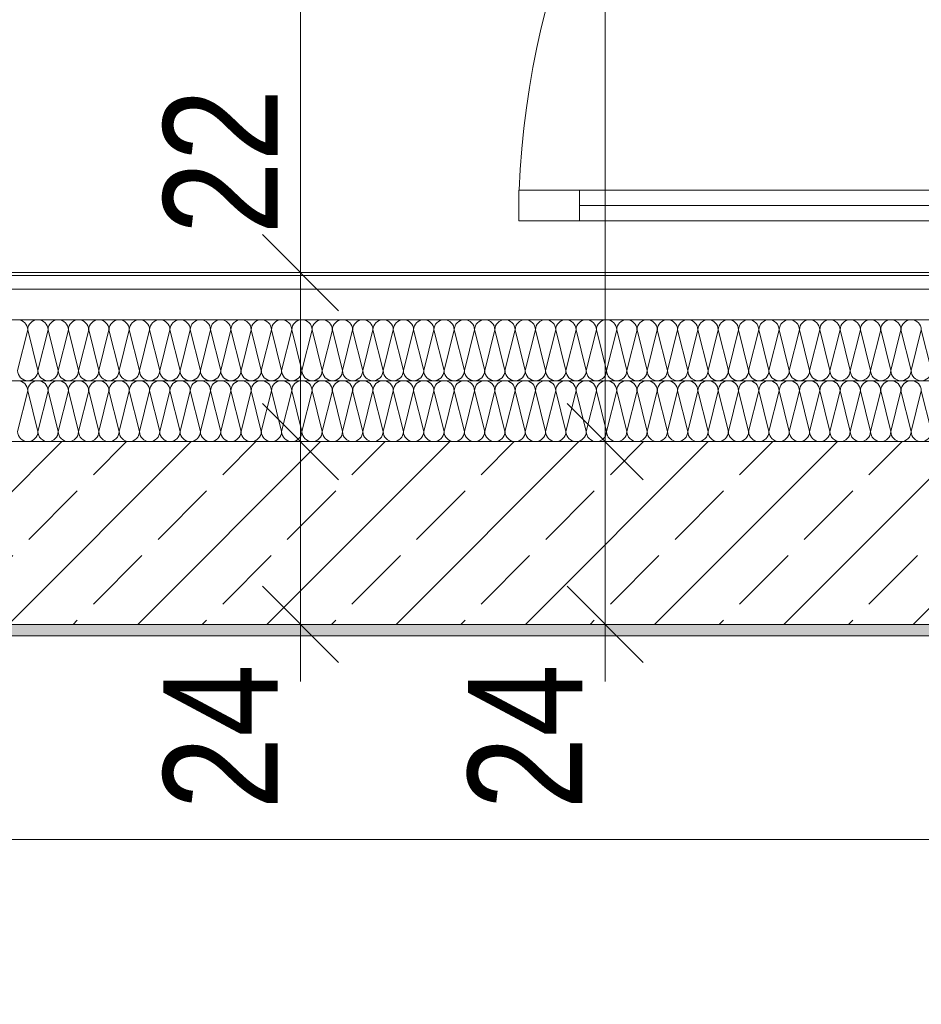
# Model space of a CAD drawing. Header units: metres. Extents: x -89 to 754, y -195 to 69.
# Tile 125 of 256: x 2.58 to 3.76, y 13.26 to 14.56. Entities that reach past the tile are written whole.
import ezdxf

# ---------------------------------------------------------------- set-up
doc = ezdxf.new("R2010")
doc.units = ezdxf.units.M
doc.header["$MEASUREMENT"] = 0
for name, color, linetype in [('95 Ausführungsplanung Bemaßung', 7, 'Continuous'), ('Neubau_10 Wand außen', 7, 'Continuous'), ('Neubau_95 Ausführungsplanung Bemaßung', 7, 'Continuous')]:
    doc.layers.add(name, color=color, linetype=linetype)
doc.styles.add('ERSTELLTER_STIL_3', font='ARIALN.TTF')
doc.dimstyles.new('ERSTELLTER_STIL__4', dxfattribs={"dimtxt": 0.15, "dimasz": 0.095143, "dimexe": 0.18, "dimexo": 0.0625, "dimgap": 0, "dimtad": 1, "dimzin": 0, "dimdsep": 46, "dimtxsty": 'ERSTELLTER_STIL_3', "dimblk": 'ARROWHEAD_6', "dimblk1": 'ARROWHEAD_6', "dimblk2": 'ARROWHEAD_6', "dimcen": 0.09, "dimse1": 1, "dimse2": 1, "dimclrd": 7, "dimclre": 7, "dimclrt": 7, "dimazin": 0, "dimtfac": 1, "dimtdec": 4, "dimtmove": 0, "dimatfit": 3, "dimfxl": 1, "dimtolj": 1, "dimtzin": 0, "dimarcsym": 0})
doc.dimstyles.new('ERSTELLTER_STIL__5', dxfattribs={"dimtxt": 0.15, "dimasz": 0.095143, "dimexe": 0.18, "dimexo": 0.0625, "dimgap": 0, "dimtad": 1, "dimtih": 1, "dimtoh": 1, "dimzin": 0, "dimdsep": 46, "dimtxsty": 'ERSTELLTER_STIL_3', "dimblk": 'ARROWHEAD_6', "dimblk1": 'ARROWHEAD_6', "dimblk2": 'ARROWHEAD_6', "dimcen": 0.09, "dimse1": 1, "dimse2": 1, "dimclrd": 7, "dimclre": 7, "dimclrt": 7, "dimazin": 0, "dimtfac": 1, "dimtdec": 4, "dimtmove": 0, "dimatfit": 3, "dimfxl": 1, "dimtolj": 1, "dimtzin": 0, "dimarcsym": 0})
doc.dimstyles.new('ERSTELLTER_STIL__6', dxfattribs={"dimtxt": 0.15, "dimasz": 0.095143, "dimexe": 0.18, "dimexo": 0.0625, "dimgap": 0, "dimtad": 1, "dimzin": 0, "dimdsep": 46, "dimtxsty": 'ERSTELLTER_STIL_3', "dimblk": 'ARROWHEAD_6', "dimblk1": 'ARROWHEAD_6', "dimblk2": 'ARROWHEAD_6', "dimcen": 0.09, "dimse1": 1, "dimse2": 1, "dimclrd": 7, "dimclre": 7, "dimclrt": 7, "dimazin": 0, "dimtfac": 1, "dimtdec": 4, "dimtmove": 2, "dimatfit": 3, "dimfxl": 1, "dimtolj": 1, "dimtzin": 0, "dimarcsym": 0})
doc.dimstyles.new('ERSTELLTER_STIL__8', dxfattribs={"dimtxt": 0.125, "dimasz": 0.091787, "dimexe": 0.18, "dimexo": 0.04, "dimgap": 0, "dimtad": 1, "dimtih": 1, "dimtoh": 1, "dimzin": 0, "dimdsep": 46, "dimtxsty": 'ERSTELLTER_STIL_3', "dimblk": 'ARROWHEAD_5', "dimblk1": 'ARROWHEAD_5', "dimblk2": 'ARROWHEAD_5', "dimcen": 0.09, "dimclrd": 7, "dimclre": 7, "dimclrt": 7, "dimazin": 0, "dimtfac": 1, "dimtdec": 4, "dimtmove": 2, "dimatfit": 3, "dimfxl": 1, "dimtolj": 1, "dimtzin": 0, "dimarcsym": 0})
doc.dimstyles.new('ERSTELLTER_STIL__9', dxfattribs={"dimtxt": 0.15, "dimasz": 0.095143, "dimexe": 0.18, "dimexo": 0.0625, "dimgap": 0, "dimtad": 1, "dimtih": 1, "dimtoh": 1, "dimzin": 0, "dimdsep": 46, "dimtxsty": 'ERSTELLTER_STIL_3', "dimblk": 'ARROWHEAD_6', "dimblk1": 'ARROWHEAD_6', "dimblk2": 'ARROWHEAD_6', "dimcen": 0.09, "dimse1": 1, "dimse2": 1, "dimclrd": 7, "dimclre": 7, "dimclrt": 7, "dimazin": 0, "dimtfac": 1, "dimtdec": 4, "dimtmove": 2, "dimatfit": 3, "dimfxl": 1, "dimtolj": 1, "dimtzin": 0, "dimarcsym": 0})

# ---------------------------------------------------------------- blocks, each defined once
blk = doc.blocks.new('*X113')
at = {"layer": 'Neubau_10 Wand außen', "color": 8, "linetype": 'Continuous', "lineweight": 9}
for p, q in [((2.5867, 14.1486), (2.5733, 14.0952)), ((2.5867, 14.1486), (2.6, 14.0952)), ((2.6133, 14.1486), (2.6, 14.0952)), ((2.6133, 14.1486), (2.6267, 14.0952)), ((2.64, 14.1486), (2.6267, 14.0952)), ((2.64, 14.1486), (2.6533, 14.0952)), ((2.6667, 14.1486), (2.6533, 14.0952)), ((2.6667, 14.1486), (2.68, 14.0952)), ((2.6933, 14.1486), (2.68, 14.0952)), ((2.6933, 14.1486), (2.7067, 14.0952)), ((2.72, 14.1486), (2.7067, 14.0952)), ((2.72, 14.1486), (2.7333, 14.0952)), ((2.7467, 14.1486), (2.7333, 14.0952)), ((2.7467, 14.1486), (2.76, 14.0952)), ((2.7733, 14.1486), (2.76, 14.0952)), ((2.7733, 14.1486), (2.7867, 14.0952)), ((2.8, 14.1486), (2.7867, 14.0952)), ((2.8, 14.1486), (2.8133, 14.0952)), ((2.8267, 14.1486), (2.8133, 14.0952)), ((2.8267, 14.1486), (2.84, 14.0952)), ((2.8533, 14.1486), (2.84, 14.0952)), ((2.8533, 14.1486), (2.8667, 14.0952)), ((2.88, 14.1486), (2.8667, 14.0952)), ((2.88, 14.1486), (2.8933, 14.0952)), ((2.9067, 14.1486), (2.8933, 14.0952)), ((2.9067, 14.1486), (2.92, 14.0952)), ((2.9333, 14.1486), (2.92, 14.0952)), ((2.9333, 14.1486), (2.9467, 14.0952)), ((2.96, 14.1486), (2.9467, 14.0952)), ((2.96, 14.1486), (2.9733, 14.0952)), ((2.9867, 14.1486), (2.9733, 14.0952)), ((2.9867, 14.1486), (3, 14.0952)), ((3.0133, 14.1486), (3, 14.0952)), ((3.0133, 14.1486), (3.0267, 14.0952)), ((3.04, 14.1486), (3.0267, 14.0952)), ((3.04, 14.1486), (3.0533, 14.0952)), ((3.0667, 14.1486), (3.0533, 14.0952)), ((3.0667, 14.1486), (3.08, 14.0952)), ((3.0933, 14.1486), (3.08, 14.0952)), ((3.0933, 14.1486), (3.1067, 14.0952)), ((3.12, 14.1486), (3.1067, 14.0952)), ((3.12, 14.1486), (3.1333, 14.0952)), ((3.1467, 14.1486), (3.1333, 14.0952)), ((3.1467, 14.1486), (3.16, 14.0952)), ((3.1733, 14.1486), (3.16, 14.0952)), ((3.1733, 14.1486), (3.1867, 14.0952)), ((3.2, 14.1486), (3.1867, 14.0952)), ((3.2, 14.1486), (3.2133, 14.0952)), ((3.2267, 14.1486), (3.2133, 14.0952)), ((3.2267, 14.1486), (3.24, 14.0952)), ((3.2533, 14.1486), (3.24, 14.0952)), ((3.2533, 14.1486), (3.2667, 14.0952)), ((3.28, 14.1486), (3.2667, 14.0952)), ((3.28, 14.1486), (3.2933, 14.0952)), ((3.3067, 14.1486), (3.2933, 14.0952)), ((3.3067, 14.1486), (3.32, 14.0952)), ((3.3333, 14.1486), (3.32, 14.0952)), ((3.3333, 14.1486), (3.3467, 14.0952)), ((3.36, 14.1486), (3.3467, 14.0952)), ((3.36, 14.1486), (3.3733, 14.0952)), ((3.3867, 14.1486), (3.3733, 14.0952)), ((3.3867, 14.1486), (3.4, 14.0952)), ((3.4133, 14.1486), (3.4, 14.0952)), ((3.4133, 14.1486), (3.4267, 14.0952)), ((3.44, 14.1486), (3.4267, 14.0952)), ((3.44, 14.1486), (3.4533, 14.0952)), ((3.4667, 14.1486), (3.4533, 14.0952)), ((3.4667, 14.1486), (3.48, 14.0952)), ((3.4933, 14.1486), (3.48, 14.0952)), ((3.4933, 14.1486), (3.5067, 14.0952)), ((3.52, 14.1486), (3.5067, 14.0952)), ((3.52, 14.1486), (3.5333, 14.0952)), ((3.5467, 14.1486), (3.5333, 14.0952)), ((3.5467, 14.1486), (3.56, 14.0952)), ((3.5733, 14.1486), (3.56, 14.0952)), ((3.5733, 14.1486), (3.5867, 14.0952)), ((3.6, 14.1486), (3.5867, 14.0952)), ((3.6, 14.1486), (3.6133, 14.0952)), ((3.6267, 14.1486), (3.6133, 14.0952)), ((3.6267, 14.1486), (3.64, 14.0952)), ((3.6533, 14.1486), (3.64, 14.0952)), ((3.6533, 14.1486), (3.6667, 14.0952)), ((3.68, 14.1486), (3.6667, 14.0952)), ((3.68, 14.1486), (3.6933, 14.0952)), ((3.7067, 14.1486), (3.6933, 14.0952)), ((3.7067, 14.1486), (3.72, 14.0952)), ((3.7333, 14.1486), (3.72, 14.0952)), ((3.7333, 14.1486), (3.7467, 14.0952)), ((3.76, 14.1486), (3.7467, 14.0952)), ((3.76, 14.1486), (3.7733, 14.0952))]:
    blk.add_line(p, q, dxfattribs=at)
for centre, start, end in [((2.5733, 14.1486), 0, 90), ((2.6, 14.1486), 90, 180), ((2.6, 14.1486), 0, 90), ((2.6267, 14.1486), 90, 180), ((2.6267, 14.1486), 0, 90), ((2.6533, 14.1486), 90, 180), ((2.6533, 14.1486), 0, 90), ((2.68, 14.1486), 90, 180), ((2.68, 14.1486), 0, 90), ((2.7067, 14.1486), 90, 180), ((2.7067, 14.1486), 0, 90), ((2.7333, 14.1486), 90, 180), ((2.7333, 14.1486), 0, 90), ((2.76, 14.1486), 90, 180), ((2.76, 14.1486), 0, 90), ((2.7867, 14.1486), 90, 180), ((2.7867, 14.1486), 0, 90), ((2.8133, 14.1486), 90, 180), ((2.8133, 14.1486), 0, 90), ((2.84, 14.1486), 90, 180), ((2.84, 14.1486), 0, 90), ((2.8667, 14.1486), 90, 180), ((2.8667, 14.1486), 0, 90), ((2.8933, 14.1486), 90, 180), ((2.8933, 14.1486), 0, 90), ((2.92, 14.1486), 90, 180), ((2.92, 14.1486), 0, 90), ((2.9467, 14.1486), 90, 180), ((2.9467, 14.1486), 0, 90), ((2.9733, 14.1486), 90, 180), ((2.9733, 14.1486), 0, 90), ((3, 14.1486), 90, 180), ((3, 14.1486), 0, 90), ((3.0267, 14.1486), 90, 180), ((3.0267, 14.1486), 0, 90), ((3.0533, 14.1486), 90, 180), ((3.0533, 14.1486), 0, 90), ((3.08, 14.1486), 90, 180), ((3.08, 14.1486), 0, 90), ((3.1067, 14.1486), 90, 180), ((3.1067, 14.1486), 0, 90), ((3.1333, 14.1486), 90, 180), ((3.1333, 14.1486), 0, 90), ((3.16, 14.1486), 90, 180), ((3.16, 14.1486), 0, 90), ((3.1867, 14.1486), 90, 180), ((3.1867, 14.1486), 0, 90), ((3.2133, 14.1486), 90, 180), ((3.2133, 14.1486), 0, 90), ((3.24, 14.1486), 90, 180), ((3.24, 14.1486), 0, 90), ((3.2667, 14.1486), 90, 180), ((3.2667, 14.1486), 0, 90), ((3.2933, 14.1486), 90, 180), ((3.2933, 14.1486), 0, 90), ((3.32, 14.1486), 90, 180), ((3.32, 14.1486), 0, 90), ((3.3467, 14.1486), 90, 180), ((3.3467, 14.1486), 0, 90), ((3.3733, 14.1486), 90, 180), ((3.3733, 14.1486), 0, 90), ((3.4, 14.1486), 90, 180), ((3.4, 14.1486), 0, 90), ((3.4267, 14.1486), 90, 180), ((3.4267, 14.1486), 0, 90), ((3.4533, 14.1486), 90, 180), ((3.4533, 14.1486), 0, 90), ((3.48, 14.1486), 90, 180), ((3.48, 14.1486), 0, 90), ((3.5067, 14.1486), 90, 180), ((3.5067, 14.1486), 0, 90), ((3.5333, 14.1486), 90, 180), ((3.5333, 14.1486), 0, 90), ((3.56, 14.1486), 90, 180), ((3.56, 14.1486), 0, 90), ((3.5867, 14.1486), 90, 180), ((3.5867, 14.1486), 0, 90), ((3.6133, 14.1486), 90, 180), ((3.6133, 14.1486), 0, 90), ((3.64, 14.1486), 90, 180), ((3.64, 14.1486), 0, 90), ((3.6667, 14.1486), 90, 180), ((3.6667, 14.1486), 0, 90), ((3.6933, 14.1486), 90, 180), ((3.6933, 14.1486), 0, 90), ((3.72, 14.1486), 90, 180), ((3.72, 14.1486), 0, 90), ((3.7467, 14.1486), 90, 180), ((3.7467, 14.1486), 0, 90), ((2.5867, 14.0952), 180, 270), ((2.5867, 14.0952), 270, 0), ((2.6133, 14.0952), 180, 270), ((2.6133, 14.0952), 270, 0), ((2.64, 14.0952), 180, 270), ((2.64, 14.0952), 270, 0), ((2.6667, 14.0952), 180, 270), ((2.6667, 14.0952), 270, 0), ((2.6933, 14.0952), 180, 270), ((2.6933, 14.0952), 270, 0), ((2.72, 14.0952), 180, 270), ((2.72, 14.0952), 270, 0), ((2.7467, 14.0952), 180, 270), ((2.7467, 14.0952), 270, 0), ((2.7733, 14.0952), 180, 270), ((2.7733, 14.0952), 270, 0), ((2.8, 14.0952), 180, 270), ((2.8, 14.0952), 270, 0), ((2.8267, 14.0952), 180, 270), ((2.8267, 14.0952), 270, 0), ((2.8533, 14.0952), 180, 270), ((2.8533, 14.0952), 270, 0), ((2.88, 14.0952), 180, 270), ((2.88, 14.0952), 270, 0), ((2.9067, 14.0952), 180, 270), ((2.9067, 14.0952), 270, 0), ((2.9333, 14.0952), 180, 270), ((2.9333, 14.0952), 270, 0), ((2.96, 14.0952), 180, 270), ((2.96, 14.0952), 270, 0), ((2.9867, 14.0952), 180, 270), ((2.9867, 14.0952), 270, 0), ((3.0133, 14.0952), 180, 270), ((3.0133, 14.0952), 270, 0), ((3.04, 14.0952), 180, 270), ((3.04, 14.0952), 270, 0), ((3.0667, 14.0952), 180, 270), ((3.0667, 14.0952), 270, 0), ((3.0933, 14.0952), 180, 270), ((3.0933, 14.0952), 270, 0), ((3.12, 14.0952), 180, 270), ((3.12, 14.0952), 270, 0), ((3.1467, 14.0952), 180, 270), ((3.1467, 14.0952), 270, 0), ((3.1733, 14.0952), 180, 270), ((3.1733, 14.0952), 270, 0), ((3.2, 14.0952), 180, 270), ((3.2, 14.0952), 270, 0), ((3.2267, 14.0952), 180, 270), ((3.2267, 14.0952), 270, 0), ((3.2533, 14.0952), 180, 270), ((3.2533, 14.0952), 270, 0), ((3.28, 14.0952), 180, 270), ((3.28, 14.0952), 270, 0), ((3.3067, 14.0952), 180, 270), ((3.3067, 14.0952), 270, 0), ((3.3333, 14.0952), 180, 270), ((3.3333, 14.0952), 270, 0), ((3.36, 14.0952), 180, 270), ((3.36, 14.0952), 270, 0), ((3.3867, 14.0952), 180, 270), ((3.3867, 14.0952), 270, 0), ((3.4133, 14.0952), 180, 270), ((3.4133, 14.0952), 270, 0), ((3.44, 14.0952), 180, 270), ((3.44, 14.0952), 270, 0), ((3.4667, 14.0952), 180, 270), ((3.4667, 14.0952), 270, 0), ((3.4933, 14.0952), 180, 270), ((3.4933, 14.0952), 270, 0), ((3.52, 14.0952), 180, 270), ((3.52, 14.0952), 270, 0), ((3.5467, 14.0952), 180, 270), ((3.5467, 14.0952), 270, 0), ((3.5733, 14.0952), 180, 270), ((3.5733, 14.0952), 270, 0), ((3.6, 14.0952), 180, 270), ((3.6, 14.0952), 270, 0), ((3.6267, 14.0952), 180, 270), ((3.6267, 14.0952), 270, 0), ((3.6533, 14.0952), 180, 270), ((3.6533, 14.0952), 270, 0), ((3.68, 14.0952), 180, 270), ((3.68, 14.0952), 270, 0), ((3.7067, 14.0952), 180, 270), ((3.7067, 14.0952), 270, 0), ((3.7333, 14.0952), 180, 270), ((3.7333, 14.0952), 270, 0), ((3.76, 14.0952), 180, 270), ((3.76, 14.0952), 270, 0)]:
    blk.add_arc(centre, 0.0133, start, end, dxfattribs=at)
blk = doc.blocks.new('*X114')
at = {"layer": 'Neubau_10 Wand außen', "color": 8, "linetype": 'Continuous', "lineweight": 9}
for p, q in [((2.5867, 14.0686), (2.5733, 14.0152)), ((2.5867, 14.0686), (2.6, 14.0152)), ((2.6133, 14.0686), (2.6, 14.0152)), ((2.6133, 14.0686), (2.6267, 14.0152)), ((2.64, 14.0686), (2.6267, 14.0152)), ((2.64, 14.0686), (2.6533, 14.0152)), ((2.6667, 14.0686), (2.6533, 14.0152)), ((2.6667, 14.0686), (2.68, 14.0152)), ((2.6933, 14.0686), (2.68, 14.0152)), ((2.6933, 14.0686), (2.7067, 14.0152)), ((2.72, 14.0686), (2.7067, 14.0152)), ((2.72, 14.0686), (2.7333, 14.0152)), ((2.7467, 14.0686), (2.7333, 14.0152)), ((2.7467, 14.0686), (2.76, 14.0152)), ((2.7733, 14.0686), (2.76, 14.0152)), ((2.7733, 14.0686), (2.7867, 14.0152)), ((2.8, 14.0686), (2.7867, 14.0152)), ((2.8, 14.0686), (2.8133, 14.0152)), ((2.8267, 14.0686), (2.8133, 14.0152)), ((2.8267, 14.0686), (2.84, 14.0152)), ((2.8533, 14.0686), (2.84, 14.0152)), ((2.8533, 14.0686), (2.8667, 14.0152)), ((2.88, 14.0686), (2.8667, 14.0152)), ((2.88, 14.0686), (2.8933, 14.0152)), ((2.9067, 14.0686), (2.8933, 14.0152)), ((2.9067, 14.0686), (2.92, 14.0152)), ((2.9333, 14.0686), (2.92, 14.0152)), ((2.9333, 14.0686), (2.9467, 14.0152)), ((2.96, 14.0686), (2.9467, 14.0152)), ((2.96, 14.0686), (2.9733, 14.0152)), ((2.9867, 14.0686), (2.9733, 14.0152)), ((2.9867, 14.0686), (3, 14.0152)), ((3.0133, 14.0686), (3, 14.0152)), ((3.0133, 14.0686), (3.0267, 14.0152)), ((3.04, 14.0686), (3.0267, 14.0152)), ((3.04, 14.0686), (3.0533, 14.0152)), ((3.0667, 14.0686), (3.0533, 14.0152)), ((3.0667, 14.0686), (3.08, 14.0152)), ((3.0933, 14.0686), (3.08, 14.0152)), ((3.0933, 14.0686), (3.1067, 14.0152)), ((3.12, 14.0686), (3.1067, 14.0152)), ((3.12, 14.0686), (3.1333, 14.0152)), ((3.1467, 14.0686), (3.1333, 14.0152)), ((3.1467, 14.0686), (3.16, 14.0152)), ((3.1733, 14.0686), (3.16, 14.0152)), ((3.1733, 14.0686), (3.1867, 14.0152)), ((3.2, 14.0686), (3.1867, 14.0152)), ((3.2, 14.0686), (3.2133, 14.0152)), ((3.2267, 14.0686), (3.2133, 14.0152)), ((3.2267, 14.0686), (3.24, 14.0152)), ((3.2533, 14.0686), (3.24, 14.0152)), ((3.2533, 14.0686), (3.2667, 14.0152)), ((3.28, 14.0686), (3.2667, 14.0152)), ((3.28, 14.0686), (3.2933, 14.0152)), ((3.3067, 14.0686), (3.2933, 14.0152)), ((3.3067, 14.0686), (3.32, 14.0152)), ((3.3333, 14.0686), (3.32, 14.0152)), ((3.3333, 14.0686), (3.3467, 14.0152)), ((3.36, 14.0686), (3.3467, 14.0152)), ((3.36, 14.0686), (3.3733, 14.0152)), ((3.3867, 14.0686), (3.3733, 14.0152)), ((3.3867, 14.0686), (3.4, 14.0152)), ((3.4133, 14.0686), (3.4, 14.0152)), ((3.4133, 14.0686), (3.4267, 14.0152)), ((3.44, 14.0686), (3.4267, 14.0152)), ((3.44, 14.0686), (3.4533, 14.0152)), ((3.4667, 14.0686), (3.4533, 14.0152)), ((3.4667, 14.0686), (3.48, 14.0152)), ((3.4933, 14.0686), (3.48, 14.0152)), ((3.4933, 14.0686), (3.5067, 14.0152)), ((3.52, 14.0686), (3.5067, 14.0152)), ((3.52, 14.0686), (3.5333, 14.0152)), ((3.5467, 14.0686), (3.5333, 14.0152)), ((3.5467, 14.0686), (3.56, 14.0152)), ((3.5733, 14.0686), (3.56, 14.0152)), ((3.5733, 14.0686), (3.5867, 14.0152)), ((3.6, 14.0686), (3.5867, 14.0152)), ((3.6, 14.0686), (3.6133, 14.0152)), ((3.6267, 14.0686), (3.6133, 14.0152)), ((3.6267, 14.0686), (3.64, 14.0152)), ((3.6533, 14.0686), (3.64, 14.0152)), ((3.6533, 14.0686), (3.6667, 14.0152)), ((3.68, 14.0686), (3.6667, 14.0152)), ((3.68, 14.0686), (3.6933, 14.0152)), ((3.7067, 14.0686), (3.6933, 14.0152)), ((3.7067, 14.0686), (3.72, 14.0152)), ((3.7333, 14.0686), (3.72, 14.0152)), ((3.7333, 14.0686), (3.7467, 14.0152)), ((3.76, 14.0686), (3.7467, 14.0152)), ((3.76, 14.0686), (3.7733, 14.0152))]:
    blk.add_line(p, q, dxfattribs=at)
for centre, start, end in [((2.5733, 14.0686), 0, 90), ((2.6, 14.0686), 90, 180), ((2.6, 14.0686), 0, 90), ((2.6267, 14.0686), 90, 180), ((2.6267, 14.0686), 0, 90), ((2.6533, 14.0686), 90, 180), ((2.6533, 14.0686), 0, 90), ((2.68, 14.0686), 90, 180), ((2.68, 14.0686), 0, 90), ((2.7067, 14.0686), 90, 180), ((2.7067, 14.0686), 0, 90), ((2.7333, 14.0686), 90, 180), ((2.7333, 14.0686), 0, 90), ((2.76, 14.0686), 90, 180), ((2.76, 14.0686), 0, 90), ((2.7867, 14.0686), 90, 180), ((2.7867, 14.0686), 0, 90), ((2.8133, 14.0686), 90, 180), ((2.8133, 14.0686), 0, 90), ((2.84, 14.0686), 90, 180), ((2.84, 14.0686), 0, 90), ((2.8667, 14.0686), 90, 180), ((2.8667, 14.0686), 0, 90), ((2.8933, 14.0686), 90, 180), ((2.8933, 14.0686), 0, 90), ((2.92, 14.0686), 90, 180), ((2.92, 14.0686), 0, 90), ((2.9467, 14.0686), 90, 180), ((2.9467, 14.0686), 0, 90), ((2.9733, 14.0686), 90, 180), ((2.9733, 14.0686), 0, 90), ((3, 14.0686), 90, 180), ((3, 14.0686), 0, 90), ((3.0267, 14.0686), 90, 180), ((3.0267, 14.0686), 0, 90), ((3.0533, 14.0686), 90, 180), ((3.0533, 14.0686), 0, 90), ((3.08, 14.0686), 90, 180), ((3.08, 14.0686), 0, 90), ((3.1067, 14.0686), 90, 180), ((3.1067, 14.0686), 0, 90), ((3.1333, 14.0686), 90, 180), ((3.1333, 14.0686), 0, 90), ((3.16, 14.0686), 90, 180), ((3.16, 14.0686), 0, 90), ((3.1867, 14.0686), 90, 180), ((3.1867, 14.0686), 0, 90), ((3.2133, 14.0686), 90, 180), ((3.2133, 14.0686), 0, 90), ((3.24, 14.0686), 90, 180), ((3.24, 14.0686), 0, 90), ((3.2667, 14.0686), 90, 180), ((3.2667, 14.0686), 0, 90), ((3.2933, 14.0686), 90, 180), ((3.2933, 14.0686), 0, 90), ((3.32, 14.0686), 90, 180), ((3.32, 14.0686), 0, 90), ((3.3467, 14.0686), 90, 180), ((3.3467, 14.0686), 0, 90), ((3.3733, 14.0686), 90, 180), ((3.3733, 14.0686), 0, 90), ((3.4, 14.0686), 90, 180), ((3.4, 14.0686), 0, 90), ((3.4267, 14.0686), 90, 180), ((3.4267, 14.0686), 0, 90), ((3.4533, 14.0686), 90, 180), ((3.4533, 14.0686), 0, 90), ((3.48, 14.0686), 90, 180), ((3.48, 14.0686), 0, 90), ((3.5067, 14.0686), 90, 180), ((3.5067, 14.0686), 0, 90), ((3.5333, 14.0686), 90, 180), ((3.5333, 14.0686), 0, 90), ((3.56, 14.0686), 90, 180), ((3.56, 14.0686), 0, 90), ((3.5867, 14.0686), 90, 180), ((3.5867, 14.0686), 0, 90), ((3.6133, 14.0686), 90, 180), ((3.6133, 14.0686), 0, 90), ((3.64, 14.0686), 90, 180), ((3.64, 14.0686), 0, 90), ((3.6667, 14.0686), 90, 180), ((3.6667, 14.0686), 0, 90), ((3.6933, 14.0686), 90, 180), ((3.6933, 14.0686), 0, 90), ((3.72, 14.0686), 90, 180), ((3.72, 14.0686), 0, 90), ((3.7467, 14.0686), 90, 180), ((3.7467, 14.0686), 0, 90), ((2.5867, 14.0152), 180, 270), ((2.5867, 14.0152), 270, 0), ((2.6133, 14.0152), 180, 270), ((2.6133, 14.0152), 270, 0), ((2.64, 14.0152), 180, 270), ((2.64, 14.0152), 270, 0), ((2.6667, 14.0152), 180, 270), ((2.6667, 14.0152), 270, 0), ((2.6933, 14.0152), 180, 270), ((2.6933, 14.0152), 270, 0), ((2.72, 14.0152), 180, 270), ((2.72, 14.0152), 270, 0), ((2.7467, 14.0152), 180, 270), ((2.7467, 14.0152), 270, 0), ((2.7733, 14.0152), 180, 270), ((2.7733, 14.0152), 270, 0), ((2.8, 14.0152), 180, 270), ((2.8, 14.0152), 270, 0), ((2.8267, 14.0152), 180, 270), ((2.8267, 14.0152), 270, 0), ((2.8533, 14.0152), 180, 270), ((2.8533, 14.0152), 270, 0), ((2.88, 14.0152), 180, 270), ((2.88, 14.0152), 270, 0), ((2.9067, 14.0152), 180, 270), ((2.9067, 14.0152), 270, 0), ((2.9333, 14.0152), 180, 270), ((2.9333, 14.0152), 270, 0), ((2.96, 14.0152), 180, 270), ((2.96, 14.0152), 270, 0), ((2.9867, 14.0152), 180, 270), ((2.9867, 14.0152), 270, 0), ((3.0133, 14.0152), 180, 270), ((3.0133, 14.0152), 270, 0), ((3.04, 14.0152), 180, 270), ((3.04, 14.0152), 270, 0), ((3.0667, 14.0152), 180, 270), ((3.0667, 14.0152), 270, 0), ((3.0933, 14.0152), 180, 270), ((3.0933, 14.0152), 270, 0), ((3.12, 14.0152), 180, 270), ((3.12, 14.0152), 270, 0), ((3.1467, 14.0152), 180, 270), ((3.1467, 14.0152), 270, 0), ((3.1733, 14.0152), 180, 270), ((3.1733, 14.0152), 270, 0), ((3.2, 14.0152), 180, 270), ((3.2, 14.0152), 270, 0), ((3.2267, 14.0152), 180, 270), ((3.2267, 14.0152), 270, 0), ((3.2533, 14.0152), 180, 270), ((3.2533, 14.0152), 270, 0), ((3.28, 14.0152), 180, 270), ((3.28, 14.0152), 270, 0), ((3.3067, 14.0152), 180, 270), ((3.3067, 14.0152), 270, 0), ((3.3333, 14.0152), 180, 270), ((3.3333, 14.0152), 270, 0), ((3.36, 14.0152), 180, 270), ((3.36, 14.0152), 270, 0), ((3.3867, 14.0152), 180, 270), ((3.3867, 14.0152), 270, 0), ((3.4133, 14.0152), 180, 270), ((3.4133, 14.0152), 270, 0), ((3.44, 14.0152), 180, 270), ((3.44, 14.0152), 270, 0), ((3.4667, 14.0152), 180, 270), ((3.4667, 14.0152), 270, 0), ((3.4933, 14.0152), 180, 270), ((3.4933, 14.0152), 270, 0), ((3.52, 14.0152), 180, 270), ((3.52, 14.0152), 270, 0), ((3.5467, 14.0152), 180, 270), ((3.5467, 14.0152), 270, 0), ((3.5733, 14.0152), 180, 270), ((3.5733, 14.0152), 270, 0), ((3.6, 14.0152), 180, 270), ((3.6, 14.0152), 270, 0), ((3.6267, 14.0152), 180, 270), ((3.6267, 14.0152), 270, 0), ((3.6533, 14.0152), 180, 270), ((3.6533, 14.0152), 270, 0), ((3.68, 14.0152), 180, 270), ((3.68, 14.0152), 270, 0), ((3.7067, 14.0152), 180, 270), ((3.7067, 14.0152), 270, 0), ((3.7333, 14.0152), 180, 270), ((3.7333, 14.0152), 270, 0), ((3.76, 14.0152), 180, 270), ((3.76, 14.0152), 270, 0)]:
    blk.add_arc(centre, 0.0133, start, end, dxfattribs=at)
blk = doc.blocks.new('Glastür 2-Fl 27_3')
at = {"layer": 'Neubau_10 Wand außen', "color": 7, "linetype": 'Continuous', "lineweight": 13}
for p, q in [((-1.09, 1.09), (-1.09, 1.01)), ((-1.05, 1.09), (-1.09, 1.09)), ((-1.05, 1.01), (-1.05, 1.09)), ((-1.09, 1.01), (-1.05, 1.01)), ((-1.07, 1.01), (-1.07, 0.08))]:
    blk.add_line(p, q, dxfattribs=at)
at = {"layer": 'Neubau_10 Wand außen', "color": 7, "linetype": 'Continuous', "lineweight": 13, "flags": 128}
for points in [[(-1.09, 1.01), (-1.09, 0.08), (-1.07, 0.08), (-1.07, 1.01)], [(-1.07, 1.01), (-1.07, 0.08), (-1.05, 0.08), (-1.05, 1.01)]]:
    blk.add_lwpolyline(points, close=True, dxfattribs=at)
at = {"layer": 'Neubau_10 Wand außen', "color": 7, "linetype": 'Continuous', "lineweight": 9}
blk.add_arc((-1.09, 0), 1.09, 0, 87.8969, dxfattribs=at)
blk = doc.blocks.new('*D601')
at = {"layer": '95 Ausführungsplanung Bemaßung', "color": 7, "linetype": 'Continuous', "lineweight": 9}
for p, q in [((0.6733, 14.8822), (0.6733, 15.07)), ((4.1443, 14.8822), (4.1443, 15.07)), ((0.7233, 15.0262), (0.6232, 14.9261)), ((4.0942, 14.9261), (4.1944, 15.0262)), ((0.5981, 14.9761), (0.6733, 14.9761)), ((0.6733, 14.9761), (4.1443, 14.9761)), ((4.1443, 14.9761), (4.2194, 14.9761))]:
    blk.add_line(p, q, dxfattribs=at)
at = {"layer": '95 Ausführungsplanung Bemaßung', "color": 7, "lineweight": 9, "insert": (2.2398, 15.0061), "char_height": 0.15, "attachment_point": 7, "style": 'ERSTELLTER_STIL_3'}
blk.add_mtext('\\A1;{\\pql;\\fArial Narrow|b0|i0|c0|p0;\\W1.000000;3,47}', dxfattribs=at)
blk = doc.blocks.new('ARROWHEAD_6')
at = {"color": 0, "linetype": 'Continuous', "lineweight": 0}
for p, q in [((-0.5, -0.5), (0.5, 0.5)), ((0, 0), (-1, 0))]:
    blk.add_line(p, q, dxfattribs=at)
blk = doc.blocks.new('*D611')
at = {"layer": '95 Ausführungsplanung Bemaßung', "color": 7, "linetype": 'Continuous', "lineweight": 9}
for p, q in [((8.7182, 13.5838), (8.7469, 13.6532)), ((8.7453, 13.5183), (8.6911, 13.6492)), ((8.8049, 13.5478), (8.6314, 13.6197)), ((3.9184, 1.9961), (8.7182, 13.5838)), ((3.8913, 2.0616), (3.9455, 1.9307)), ((4.0052, 1.9602), (3.8317, 2.0321)), ((3.8897, 1.9267), (3.9184, 1.9961))]:
    blk.add_line(p, q, dxfattribs=at)
at = {"layer": '95 Ausführungsplanung Bemaßung', "color": 7, "lineweight": 9, "insert": (6.417, 8.061), "char_height": 0.15, "attachment_point": 7, "rotation": 67.5, "style": 'ERSTELLTER_STIL_3'}
blk.add_mtext('\\A1;{\\pql;\\fArial Narrow|b0|i0|c0|p0;\\W1.000000;12,54}', dxfattribs=at)
blk = doc.blocks.new('*D768')
at = {"layer": '95 Ausführungsplanung Bemaßung', "color": 7, "linetype": 'Continuous', "lineweight": 9}
for p, q in [((3.2948, 14.052), (3.3949, 13.9518)), ((3.4387, 14.0019), (3.251, 14.0019)), ((3.3448, 13.7619), (3.3448, 14.0019)), ((3.2948, 13.812), (3.3949, 13.7118)), ((3.4387, 13.7619), (3.251, 13.7619)), ((3.3448, 13.6868), (3.3448, 13.7619))]:
    blk.add_line(p, q, dxfattribs=at)
at = {"layer": '95 Ausführungsplanung Bemaßung', "color": 7, "lineweight": 9, "insert": (3.3148, 13.5187), "char_height": 0.15, "attachment_point": 7, "rotation": 90, "style": 'ERSTELLTER_STIL_3'}
blk.add_mtext('\\A1;{\\pql;\\fArial Narrow|b0|i0|c0|p0;\\W1.000000;24}', dxfattribs=at)
blk = doc.blocks.new('*D769')
at = {"layer": '95 Ausführungsplanung Bemaßung', "color": 7, "linetype": 'Continuous', "lineweight": 9}
for p, q in [((3.2948, 16.812), (3.3949, 16.7118)), ((3.4387, 16.7619), (3.251, 16.7619)), ((3.3448, 14.0019), (3.3448, 16.7619)), ((3.2948, 14.052), (3.3949, 13.9518)), ((3.4387, 14.0019), (3.251, 14.0019))]:
    blk.add_line(p, q, dxfattribs=at)
at = {"layer": '95 Ausführungsplanung Bemaßung', "color": 7, "lineweight": 9, "char_height": 0.15, "attachment_point": 7, "rotation": 90, "style": 'ERSTELLTER_STIL_3'}
for s, insert in [('\\A1;{\\pql;\\fArial Narrow|b0|i0|c0|p0;\\W1.000000;24}', (3.3148, 16.5187)), ('\\A1;{\\pql;\\fArial Narrow|b0|i0|c0|p0;\\W1.000000;2,76}', (3.3148, 15.2129))]:
    blk.add_mtext(s, dxfattribs=dict(at, insert=insert))
blk = doc.blocks.new('*D771')
at = {"layer": '95 Ausführungsplanung Bemaßung', "color": 7, "linetype": 'Continuous', "lineweight": 9}
for p, q in [((2.8948, 14.052), (2.9949, 13.9518)), ((3.0387, 14.0019), (2.851, 14.0019)), ((2.9448, 13.7619), (2.9448, 14.0019)), ((2.8948, 13.812), (2.9949, 13.7118)), ((3.0387, 13.7619), (2.851, 13.7619)), ((2.9448, 13.6868), (2.9448, 13.7619))]:
    blk.add_line(p, q, dxfattribs=at)
at = {"layer": '95 Ausführungsplanung Bemaßung', "color": 7, "lineweight": 9, "insert": (2.9148, 13.5187), "char_height": 0.15, "attachment_point": 7, "rotation": 90, "style": 'ERSTELLTER_STIL_3'}
blk.add_mtext('\\A1;{\\pql;\\fArial Narrow|b0|i0|c0|p0;\\W1.000000;24}', dxfattribs=at)
blk = doc.blocks.new('*D772')
at = {"layer": '95 Ausführungsplanung Bemaßung', "color": 7, "linetype": 'Continuous', "lineweight": 9}
for p, q in [((2.8948, 14.274), (2.9949, 14.1738)), ((3.0387, 14.2239), (2.851, 14.2239)), ((2.9448, 14.0019), (2.9448, 14.2239)), ((2.8948, 14.052), (2.9949, 13.9518)), ((3.0387, 14.0019), (2.851, 14.0019))]:
    blk.add_line(p, q, dxfattribs=at)
blk = doc.blocks.new('*D773')
at = {"layer": '95 Ausführungsplanung Bemaßung', "color": 7, "linetype": 'Continuous', "lineweight": 9}
for p, q in [((2.8948, 16.645), (2.9949, 16.5448)), ((3.0387, 16.5949), (2.851, 16.5949)), ((2.9448, 14.2239), (2.9448, 16.5949)), ((2.8948, 14.274), (2.9949, 14.1738)), ((3.0387, 14.2239), (2.851, 14.2239))]:
    blk.add_line(p, q, dxfattribs=at)
at = {"layer": '95 Ausführungsplanung Bemaßung', "color": 7, "lineweight": 9, "char_height": 0.15, "attachment_point": 7, "rotation": 90, "style": 'ERSTELLTER_STIL_3'}
for s, insert in [('\\A1;{\\pql;\\fArial Narrow|b0|i0|c0|p0;\\W1.000000;16\\fArial Narrow|b0|i0|c0|p0;\\W1.000000;\\A1{\\H.66x;\\S5^  ;}}', (2.9223, 16.2879)), ('\\A1;{\\pql;\\fArial Narrow|b0|i0|c0|p0;\\W1.000000;2,37}', (2.9148, 15.2404)), ('\\A1;{\\pql;\\fArial Narrow|b0|i0|c0|p0;\\W1.000000;22}', (2.9148, 14.274))]:
    blk.add_mtext(s, dxfattribs=dict(at, insert=insert))
blk = doc.blocks.new('*D776')
at = {"layer": '95 Ausführungsplanung Bemaßung', "color": 7, "linetype": 'Continuous', "lineweight": 9}
for p, q in [((4.7909, 14.052), (4.891, 13.9518)), ((4.9348, 14.0019), (4.7471, 14.0019)), ((4.8409, 13.7619), (4.8409, 14.0019)), ((4.7909, 13.812), (4.891, 13.7118)), ((4.9348, 13.7619), (4.7471, 13.7619)), ((4.8409, 13.6868), (4.8409, 13.7619))]:
    blk.add_line(p, q, dxfattribs=at)
at = {"layer": '95 Ausführungsplanung Bemaßung', "color": 7, "lineweight": 9, "insert": (4.8109, 13.5187), "char_height": 0.15, "attachment_point": 7, "rotation": 90, "style": 'ERSTELLTER_STIL_3'}
blk.add_mtext('\\A1;{\\pql;\\fArial Narrow|b0|i0|c0|p0;\\W1.000000;24}', dxfattribs=at)
blk = doc.blocks.new('*D777')
at = {"layer": '95 Ausführungsplanung Bemaßung', "color": 7, "linetype": 'Continuous', "lineweight": 9}
for p, q in [((4.7909, 14.302), (4.891, 14.2018)), ((4.9348, 14.2519), (4.7471, 14.2519)), ((4.8409, 14.0019), (4.8409, 14.2519)), ((4.7909, 14.052), (4.891, 13.9518)), ((4.9348, 14.0019), (4.7471, 14.0019))]:
    blk.add_line(p, q, dxfattribs=at)
blk = doc.blocks.new('*D781')
at = {"layer": '95 Ausführungsplanung Bemaßung', "color": 7, "linetype": 'Continuous', "lineweight": 9}
for p, q in [((7.4564, 16.812), (7.5566, 16.7118)), ((7.6004, 16.7619), (7.4126, 16.7619)), ((7.5065, 14.0019), (7.5065, 16.7619)), ((7.4564, 14.052), (7.5566, 13.9518)), ((7.6004, 14.0019), (7.4126, 14.0019))]:
    blk.add_line(p, q, dxfattribs=at)
at = {"layer": '95 Ausführungsplanung Bemaßung', "color": 7, "lineweight": 9, "char_height": 0.15, "attachment_point": 7, "rotation": 90, "style": 'ERSTELLTER_STIL_3'}
for s, insert in [('\\A1;{\\pql;\\fArial Narrow|b0|i0|c0|p0;\\W1.000000;24}', (7.4765, 16.5187)), ('\\A1;{\\pql;\\fArial Narrow|b0|i0|c0|p0;\\W1.000000;2,76}', (7.4765, 15.2129))]:
    blk.add_mtext(s, dxfattribs=dict(at, insert=insert))
blk = doc.blocks.new('*D810')
at = {"layer": '95 Ausführungsplanung Bemaßung', "color": 7, "linetype": 'Continuous', "lineweight": 9}
for p, q in [((2.8133, 26.0534), (2.7591, 26.1842)), ((2.7862, 26.1188), (2.815, 26.1882)), ((2.873, 26.0829), (2.6995, 26.1548)), ((-9.7372, -4.1153), (2.7862, 26.1188)), ((-9.7643, -4.0499), (-9.7101, -4.1807)), ((-9.6504, -4.1512), (-9.8239, -4.0794)), ((-9.7659, -4.1847), (-9.7372, -4.1153))]:
    blk.add_line(p, q, dxfattribs=at)
at = {"layer": '95 Ausführungsplanung Bemaßung', "color": 7, "lineweight": 9, "insert": (-3.5663, 10.7697), "char_height": 0.15, "attachment_point": 7, "rotation": 67.5, "style": 'ERSTELLTER_STIL_3'}
blk.add_mtext('\\A1;{\\pql;\\fArial Narrow|b0|i0|c0|p0;\\W1.000000;32,72\\fArial Narrow|b0|i0|c0|p0;\\W1.000000;\\A1{\\H.66x;\\S5^  ;}}', dxfattribs=at)
blk = doc.blocks.new('*D840')
at = {"layer": '95 Ausführungsplanung Bemaßung', "color": 7, "linetype": 'Continuous', "lineweight": 9}
for p, q in [((0.6733, 14.5822), (0.6733, 14.77)), ((0.8216, 14.5822), (0.8216, 14.77)), ((0.7233, 14.7262), (0.6232, 14.6261)), ((0.8717, 14.7262), (0.7715, 14.6261)), ((0.5981, 14.6761), (0.6733, 14.6761)), ((0.6733, 14.6761), (0.8216, 14.6761)), ((0.8216, 14.6761), (4.3113, 14.6761))]:
    blk.add_line(p, q, dxfattribs=at)
at = {"layer": '95 Ausführungsplanung Bemaßung', "color": 7, "lineweight": 9, "insert": (0.43, 14.7061), "char_height": 0.15, "attachment_point": 7, "style": 'ERSTELLTER_STIL_3'}
blk.add_mtext('\\A1;{\\pql;\\fArial Narrow|b0|i0|c0|p0;\\W1.000000;15}', dxfattribs=at)
blk = doc.blocks.new('*D841')
at = {"layer": '95 Ausführungsplanung Bemaßung', "color": 7, "linetype": 'Continuous', "lineweight": 9}
for p, q in [((4.3113, 14.5822), (4.3113, 14.77)), ((0.8717, 14.7262), (0.7715, 14.6261)), ((4.3614, 14.7262), (4.2612, 14.6261)), ((0.8216, 14.6761), (4.3113, 14.6761))]:
    blk.add_line(p, q, dxfattribs=at)
at = {"layer": '95 Ausführungsplanung Bemaßung', "color": 7, "lineweight": 9, "char_height": 0.15, "attachment_point": 7, "style": 'ERSTELLTER_STIL_3'}
for s, insert in [('\\A1;{\\pql;\\fArial Narrow|b0|i0|c0|p0;\\W1.000000;3,49}', (2.3974, 14.7061)), ('\\A1;{\\pql;\\fArial Narrow|b0|i0|c0|p0;\\W1.000000;24}', (4.0681, 14.7061))]:
    blk.add_mtext(s, dxfattribs=dict(at, insert=insert))
blk = doc.blocks.new('*D888')
at = {"layer": '95 Ausführungsplanung Bemaßung', "color": 7, "linetype": 'Continuous', "lineweight": 9}
for p, q in [((7.4076, 13.9648), (7.3534, 14.0957)), ((7.3805, 14.0302), (7.4092, 14.0996)), ((7.4672, 13.9943), (7.2937, 14.0662)), ((3.7668, 5.3061), (7.3805, 14.0302)), ((3.7397, 5.3715), (3.7939, 5.2407)), ((3.8536, 5.2702), (3.6801, 5.342)), ((3.189, 3.911), (3.7668, 5.3061))]:
    blk.add_line(p, q, dxfattribs=at)
at = {"layer": '95 Ausführungsplanung Bemaßung', "color": 7, "lineweight": 9, "insert": (5.5013, 9.4807), "char_height": 0.15, "attachment_point": 7, "rotation": 67.5, "style": 'ERSTELLTER_STIL_3'}
blk.add_mtext('\\A1;{\\pql;\\fArial Narrow|b0|i0|c0|p0;\\W1.000000;9,44\\fArial Narrow|b0|i0|c0|p0;\\W1.000000;\\A1{\\H.66x;\\S5^  ;}}', dxfattribs=at)
blk = doc.blocks.new('*D889')
at = {"layer": '95 Ausführungsplanung Bemaßung', "color": 7, "linetype": 'Continuous', "lineweight": 9}
for p, q in [((0.982, 13.3857), (0.982, 13.5734)), ((8.0283, 13.3857), (8.0283, 13.5734)), ((1.032, 13.5296), (0.9319, 13.4295)), ((7.9783, 13.4295), (8.0784, 13.5296)), ((0.9068, 13.4796), (0.982, 13.4796)), ((0.982, 13.4796), (8.0283, 13.4796)), ((8.0283, 13.4796), (8.1034, 13.4796))]:
    blk.add_line(p, q, dxfattribs=at)
at = {"layer": '95 Ausführungsplanung Bemaßung', "color": 7, "lineweight": 9, "insert": (4.1443, 13.4572), "char_height": 0.15, "attachment_point": 7, "style": 'ERSTELLTER_STIL_3'}
blk.add_mtext('\\A1;{\\pql;\\fArial Narrow|b0|i0|c0|p0;\\W1.000000;7,04\\fArial Narrow|b0|i0|c0|p0;\\W1.000000;\\A1{\\H.66x;\\S5^  ;}}', dxfattribs=at)
blk = doc.blocks.new('*D902')
at = {"layer": 'Neubau_95 Ausführungsplanung Bemaßung', "linetype": 'Continuous', "lineweight": 9}
for points in [[(2.0998, 13.7619), (2.071, 13.6697), (2.1209, 13.6676)], [(0.5542, 12.7291), (0.6332, 12.6736), (0.6504, 12.7205)]]:
    blk.add_hatch(color=7, dxfattribs=at).paths.add_polyline_path(points)
at = {"layer": 'Neubau_95 Ausführungsplanung Bemaßung', "color": 7, "linetype": 'Continuous', "lineweight": 9}
for p, q in [((2.0998, 13.7619), (2.071, 13.6697)), ((2.0998, 13.7619), (2.1209, 13.6676)), ((2.1209, 13.6676), (2.071, 13.6697)), ((0.5542, 12.7291), (0.6504, 12.7205)), ((0.5542, 12.7291), (0.6332, 12.6736)), ((0.6504, 12.7205), (0.6332, 12.6736))]:
    blk.add_line(p, q, dxfattribs=at)
blk.add_arc((0.982, 13.7619), 1.1179, 252.2835, 355.2165, dxfattribs=at)
at = {"layer": 'Neubau_95 Ausführungsplanung Bemaßung', "color": 7, "lineweight": 9, "char_height": 0.125, "attachment_point": 7, "style": 'ERSTELLTER_STIL_3'}
for s, insert in [('\\A1;{\\pql;\\fArial Narrow|b0|i0|c0|p0;\\W1.000000;ca. 112,50°}', (1.2625, 12.6794)), ('\\A1;{\\pql;\\fArial Narrow|b0|i0|c0|p0;\\W1.000000;parallel zum Bestand}', (1.2625, 12.5044))]:
    blk.add_mtext(s, dxfattribs=dict(at, insert=insert))
blk = doc.blocks.new('ARROWHEAD_5')
at = {"linetype": 'Continuous', "lineweight": 0}
blk.add_hatch(color=0, dxfattribs=at).paths.add_polyline_path([(-1, 0.2679), (0, 0), (-1, -0.2679)])
at = {"color": 0, "linetype": 'Continuous', "lineweight": 0}
blk.add_line((0, 0), (-1, 0), dxfattribs=at)

msp = doc.modelspace()

# ---------------------------------------------------------------- hatches: boundary and pattern name
at = {"layer": 'Neubau_10 Wand außen', "linetype": 'Continuous', "lineweight": 9}
h = msp.add_hatch(dxfattribs=at)
h.set_pattern_fill('Holzwerkstoff_Sperrholz__D2', color=8, style=0, pattern_type=2)
h.set_pattern_definition([(0, (0, 0), (0, 0.03), [])])
h.paths.add_polyline_path([(0.688, 14.2019), (4.5295, 14.2019), (4.5295, 14.2239), (0.6971, 14.2239)])
at = {"layer": 'Neubau_10 Wand außen', "linetype": 'Continuous', "lineweight": 0, "true_color": 0x000000}
h = msp.add_hatch(dxfattribs=at)
h.set_pattern_fill('Beton_Stahlbeton_0001', color=18, style=0, pattern_type=2)
h.set_pattern_definition([(45, (0, 0), (-0.0848528, 0.0848528), []), (45, (-0.04243, 0.04243), (-0.0848528, 0.0848528), [0.09, -0.03])])
h.paths.add_polyline_path([(0.982, 13.7619), (4.5295, 13.7619), (4.5295, 14.0019), (1.0814, 14.0019)])
h = msp.add_hatch(dxfattribs=at)
h.set_pattern_fill('Gips_0001', color=18, style=0, pattern_type=2)
h.set_pattern_definition([(45, (0, 0), (-0.01767767, 0.01767767), [0, -0.025])])
h.paths.add_polyline_path([(0.992, 13.7469), (4.5295, 13.7469), (4.5295, 13.7619), (0.9982, 13.7619)])

# ---------------------------------------------------------------- linework, layer by layer
at = {"layer": 'Neubau_10 Wand außen', "color": 7, "linetype": 'Continuous', "lineweight": 13}
for p, q in [((4.5295, 14.2019), (0.7313, 14.2019)), ((4.5295, 14.1619), (0.8013, 14.1619)), ((4.5295, 14.0819), (0.8547, 14.0819)), ((4.5295, 14.0019), (1.0814, 14.0019)), ((0.9982, 13.7619), (4.5295, 13.7619))]:
    msp.add_line(p, q, dxfattribs=at)
at = {"layer": 'Neubau_10 Wand außen', "color": 7, "linetype": 'Continuous', "lineweight": 13, "flags": 128}
for points in [[(4.5295, 14.2239), (0.6971, 14.2239)], [(0.992, 13.7469), (4.5295, 13.7469)]]:
    msp.add_lwpolyline(points, dxfattribs=at)

# ---------------------------------------------------------------- block references
at = {"layer": 'Neubau_10 Wand außen', "color": 7, "linetype": 'Continuous', "lineweight": 13, "rotation": 89.99999999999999}
msp.add_blockref('Glastür 2-Fl 27_3', (4.3213, 15.3819), dxfattribs=at)
at = {"layer": 'Neubau_10 Wand außen', "color": 7, "lineweight": 9}
for name in ['*X113', '*X114']:
    msp.add_blockref(name, (0, 0), dxfattribs=at)

# ---------------------------------------------------------------- dimensions: what is measured, and where the dimension line sits
at = {"layer": '95 Ausführungsplanung Bemaßung', "color": 7, "linetype": 'Continuous', "lineweight": 9}
for base, p1, p2, angle, dimstyle, picture, middle, turn in [((2.7862, 26.1188), (-7.3352, -5.1102), (5.1882, 25.1239), 67.5, 'ERSTELLTER_STIL__4', '*D810', (-3.4944, 11.2304), 67.5), ((2.9448, 16.5949), (4.1443, 14.2239), (4.1443, 16.5949), 90, 'ERSTELLTER_STIL__4', '*D773', (2.8398, 15.4346), 90), ((3.3448, 16.7619), (2.6756, 14.0019), (3.4087, 16.7619), 90, 'ERSTELLTER_STIL__4', '*D769', (3.2398, 15.4071), 90), ((7.5065, 16.7619), (6.4585, 14.0019), (3.4087, 16.7619), 90, 'ERSTELLTER_STIL__4', '*D781', (7.4015, 15.4071), 90), ((4.8409, 14.2519), (2.6756, 14.0019), (4.4013, 14.2519), 90, 'ERSTELLTER_STIL__4', '*D777', (4.7359, 14.4161), 90), ((2.9448, 14.2239), (2.6756, 14.0019), (4.1443, 14.2239), 90, 'ERSTELLTER_STIL__4', '*D772', (2.8398, 14.3881), 90), ((7.3805, 14.0302), (4.4609, 5.0186), (8.0283, 13.7619), 67.5, 'ERSTELLTER_STIL__4', '*D888', (5.5514, 9.8887), 67.5), ((3.3448, 14.0019), (2.7558, 13.7619), (2.6756, 14.0019), 90, 'ERSTELLTER_STIL__4', '*D768', (3.2398, 13.6328), 90), ((2.9448, 14.0019), (2.7558, 13.7619), (2.6756, 14.0019), 90, 'ERSTELLTER_STIL__4', '*D771', (2.8398, 13.6328), 90), ((4.8409, 14.0019), (2.7558, 13.7619), (2.6756, 14.0019), 90, 'ERSTELLTER_STIL__4', '*D776', (4.7359, 13.6328), 90), ((8.7182, 13.5838), (2.7423, 2.4833), (8.2881, 13.7619), 67.5, 'ERSTELLTER_STIL__6', '*D611', (6.4439, 8.3218), 67.5)]:
    dim = msp.add_linear_dim(base=base, p1=p1, p2=p2, angle=angle, dimstyle=dimstyle, dxfattribs=at)
    dim.commit()
    dim.dimension.update_dxf_attribs({"geometry": picture, "text_midpoint": middle, "dimtype": 160, "text_rotation": turn})
for base, p1, p2, dimstyle, picture, middle in [((4.3113, 14.6761), (0.8216, 14.0019), (4.3113, 15.3819), 'ERSTELLTER_STIL__5', '*D841', (2.5916, 14.7811)), ((4.1443, 14.9761), (0.6733, 14.2239), (4.1443, 14.2519), 'ERSTELLTER_STIL__5', '*D601', (2.434, 15.0811)), ((0.8216, 14.6761), (0.6733, 14.2239), (0.8216, 14.0019), 'ERSTELLTER_STIL__5', '*D840', (0.5442, 14.7811)), ((8.0283, 13.4796), (0.982, 13.7619), (8.0283, 13.7619), 'ERSTELLTER_STIL__9', '*D889', (4.5405, 13.5671))]:
    dim = msp.add_linear_dim(base=base, p1=p1, p2=p2, dimstyle=dimstyle, dxfattribs=at)
    dim.commit()
    dim.dimension.update_dxf_attribs({"geometry": picture, "text_midpoint": middle, "dimtype": 160})
at = {"layer": 'Neubau_95 Ausführungsplanung Bemaßung', "color": 7, "linetype": 'Continuous', "lineweight": 9}
dim = msp.add_angular_dim_3p(base=(1.603, 12.8324), center=(0.982, 13.7619), p1=(-2.656, 4.9791), p2=(4.5295, 13.7619), text='ca. 112,50°^Mparallel zum Bestand', dimstyle='ERSTELLTER_STIL__8', dxfattribs=at)
dim.commit()
dim.dimension.update_dxf_attribs({"geometry": '*D902', "text_midpoint": (2.0702, 12.5669), "dimtype": 165})

doc.saveas('drawing.dxf')
